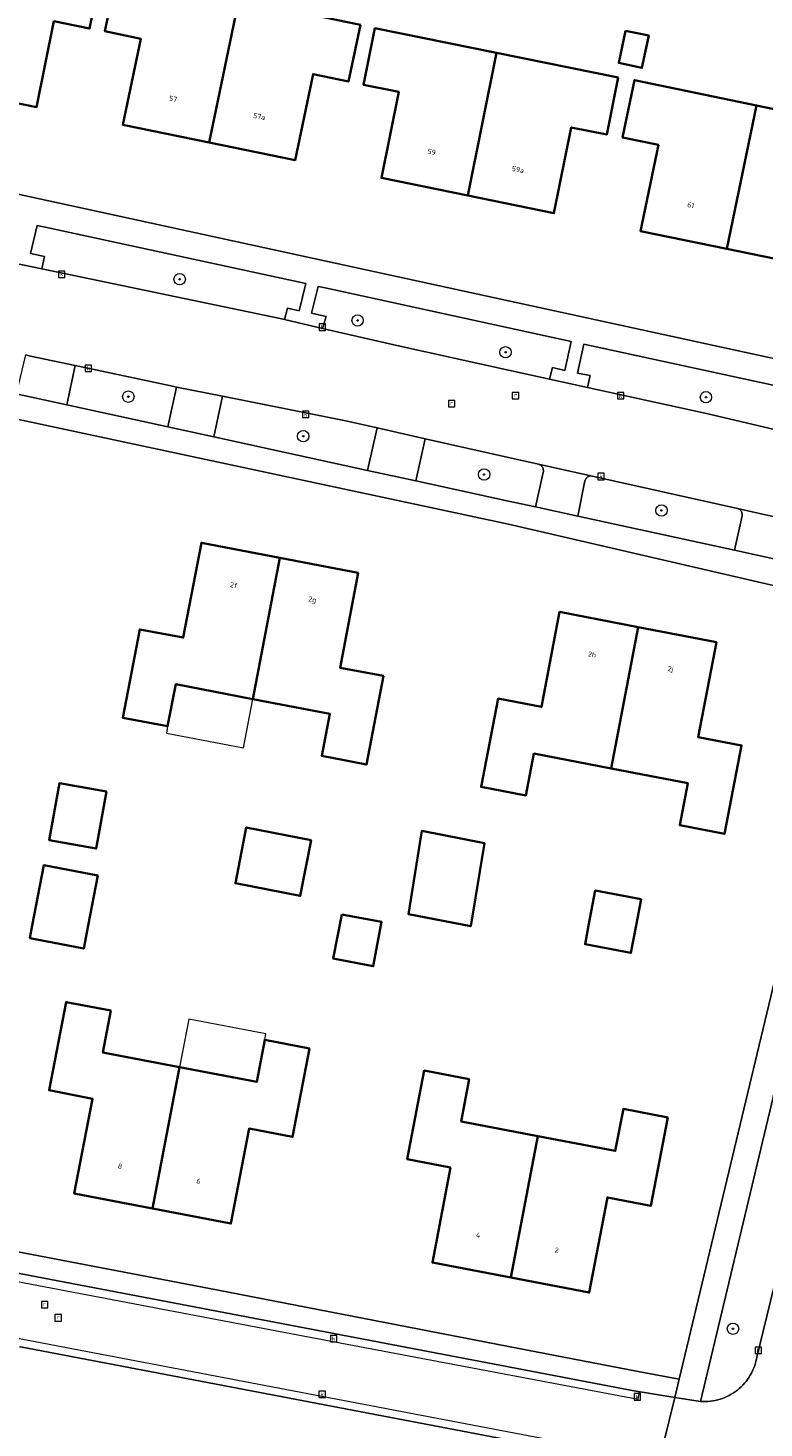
# Model space of a CAD drawing. Header units: metres. Extents: x 253733 to 254887, y 592782 to 593713.
# Tile 5 of 27: x 253966 to 254018, y 593101 to 593200. Entities that reach past the tile are written whole.
import ezdxf
from ezdxf.enums import TextEntityAlignment as Align

# ---------------------------------------------------------------- set-up
doc = ezdxf.new("R2010")
doc.units = ezdxf.units.M
for name, color, linetype, lineweight in [('B-WE-GR-BOOM-S', 5, 'Continuous', 25), ('B-WE-OG-BEBOUWING-GV', 2, 'Continuous', 35), ('B-WE-OG-BEBOUWING-T18', 6, 'Continuous', 18), ('B-WE-OG-BEBOUWING_LUIFEL-GV', 2, 'Continuous', 18), ('B-WE-OG-TERREIN_CULTUURSCHEIDING-GV', 5, 'Continuous', 18), ('B-WE-OG-TERREIN_ERF-GV', 5, 'Continuous', 18), ('B-WE-RI-GWA_KOLK-S', 6, 'Continuous', 25), ('B-WE-RI-GWA_RIOOLPUT-S', 6, 'Continuous', 25), ('B-WE-VH-GOOT-G', 5, 'Continuous', 18), ('B-WE-VH-VERHARDING_OPEN-GV', 5, 'Continuous', 18)]:
    doc.layers.add(name, color=color, linetype=linetype, lineweight=lineweight)
doc.styles.add('NLCS-ISO', font='NLCS-ISO.ttf')
doc.styles.add('NLCS-ISO-M200-T18', font='NLCS-ISO.ttf', dxfattribs={"height": 0.36})

# ---------------------------------------------------------------- blocks, each defined once
blk = doc.blocks.new('SRI-PUT_INSPECTIEPUT_RIOOLPUT-SO')
at = {"color": 0, "linetype": 'ByBlock', "lineweight": 18}
blk.add_lwpolyline([(-1.12, -1.12), (1.12, -1.12), (1.12, 1.12), (-1.12, 1.12)], close=True, dxfattribs=at)
at = {"color": 0, "linetype": 'ByBlock', "lineweight": 18, "style": 'NLCS-ISO'}
blk.add_text('r', height=1.5, dxfattribs=at).set_placement((0, 0.28), align=Align.MIDDLE_CENTER)
blk = doc.blocks.new('SRI-KOLK-SO')
at = {"color": 0, "linetype": 'ByBlock', "lineweight": 18}
blk.add_lwpolyline([(-1.125, -1.125), (1.125, -1.125), (1.125, 1.125), (-1.125, 1.125)], close=True, dxfattribs=at)
at = {"color": 0, "linetype": 'ByBlock', "lineweight": 18, "style": 'NLCS-ISO'}
blk.add_text('k', height=1.5, dxfattribs=at).set_placement((0, 0), align=Align.MIDDLE_CENTER)
blk = doc.blocks.new('SGR-BOOM_01-SO')
at = {"linetype": 'ByBlock', "lineweight": 18}
h = blk.add_hatch(color=0, dxfattribs=at)
h.dxf.hatch_style = 1
edge = h.paths.add_edge_path()
edge.add_arc((0, 0), 0.25, 0, 360)
at = {"color": 0, "linetype": 'ByBlock', "lineweight": 18}
for radius in [2, 0.25]:
    blk.add_circle((0, 0), radius, dxfattribs=at)

msp = doc.modelspace()

# ---------------------------------------------------------------- linework, layer by layer
at = {"layer": 'B-WE-OG-BEBOUWING-GV', "flags": 128}
for points in [[(253971.392, 593203.731), (253962.845, 593205.476), (253960.798, 593195.454), (253966.855, 593194.207), (253968.086, 593200.234), (253970.574, 593199.726)], [(253981.067, 593201.768), (253972.505, 593203.549), (253971.669, 593199.531), (253974.185, 593199.008), (253972.927, 593192.962), (253978.977, 593191.723)], [(253989.609, 593199.99), (253981.067, 593201.768), (253978.977, 593191.723), (253985.027, 593190.485), (253986.285, 593196.531), (253988.781, 593196.012)], [(253999.168, 593198.021), (253990.627, 593199.748), (253989.824, 593195.777), (253992.306, 593195.275), (253991.086, 593189.24), (253997.141, 593187.995)], [(254008.226, 593199.575), (254007.748, 593197.312), (254009.382, 593196.967), (254009.861, 593199.229)], [(254007.72, 593196.293), (253999.168, 593198.021), (253997.141, 593187.995), (254003.197, 593186.751), (254004.417, 593192.786), (254006.909, 593192.282)], [(254017.425, 593194.325), (254008.858, 593196.105), (254008.022, 593192.08), (254010.532, 593191.558), (254009.274, 593185.502), (254015.332, 593184.254)], [(254025.992, 593192.545), (254017.425, 593194.325), (254015.332, 593184.254), (254021.391, 593183.005), (254022.649, 593189.061), (254025.16, 593188.54)], [(253983.945, 593162.564), (253978.438, 593163.619), (253977.162, 593156.95), (253974.113, 593157.533), (253972.922, 593151.323), (253976.07, 593150.721), (253976.634, 593153.672), (253982.045, 593152.637)], [(253989.452, 593161.51), (253983.945, 593162.564), (253982.045, 593152.637), (253987.456, 593151.603), (253986.891, 593148.652), (253990.039, 593148.05), (253991.226, 593154.257), (253988.177, 593154.84)], [(254009.103, 593157.692), (254003.598, 593158.754), (254002.326, 593152.09), (253999.279, 593152.671), (253998.077, 593146.469), (254001.222, 593145.864), (254001.79, 593148.812), (254007.21, 593147.769)], [(254014.609, 593156.629), (254009.103, 593157.692), (254007.21, 593147.769), (254012.602, 593146.731), (254012.034, 593143.782), (254015.179, 593143.177), (254016.373, 593149.379), (254013.326, 593149.965)], [(253971.769, 593146.134), (253968.472, 593146.721), (253967.76, 593142.723), (253971.058, 593142.136)], [(253986.155, 593142.733), (253981.596, 593143.625), (253980.828, 593139.701), (253985.387, 593138.809)], [(253998.33, 593142.518), (253993.93, 593143.391), (253992.982, 593137.532), (253997.358, 593136.683)], [(253971.166, 593140.236), (253967.374, 593140.962), (253966.564, 593136.733), (253966.395, 593135.851), (253970.187, 593135.125), (253970.495, 593136.733)], [(254009.321, 593138.58), (254006.101, 593139.187), (254005.638, 593136.733), (254005.389, 593135.412), (254008.609, 593134.805), (254008.973, 593136.733)], [(253988.295, 593137.513), (253987.706, 593134.408), (253990.505, 593133.877), (253991.094, 593136.982)], [(253972.086, 593130.758), (253968.942, 593131.359), (253967.743, 593125.164), (253970.802, 593124.571), (253969.508, 593117.902), (253975.013, 593116.849), (253976.911, 593126.781), (253971.522, 593127.811)], [(253986.025, 593128.094), (253982.891, 593128.693), (253982.328, 593125.746), (253976.911, 593126.781), (253975.013, 593116.849), (253980.518, 593115.797), (253981.793, 593122.467), (253984.838, 593121.885)], [(253997.253, 593125.93), (253994.086, 593126.539), (253992.893, 593120.314), (253995.934, 593119.735), (253994.663, 593113.064), (254000.168, 593112.006), (254002.079, 593121.942), (253996.686, 593122.979)], [(254011.202, 593123.247), (254008.074, 593123.849), (254007.506, 593120.898), (254002.079, 593121.942), (254000.168, 593112.006), (254005.674, 593110.948), (254006.96, 593117.637), (254010.01, 593117.05)]]:
    msp.add_lwpolyline(points, close=True, dxfattribs=at)
at = {"layer": 'B-WE-OG-BEBOUWING_LUIFEL-GV', "flags": 128}
for points in [[(253975.979, 593150.244), (253981.389, 593149.209), (253982.045, 593152.637), (253976.634, 593153.672), (253976.07, 593150.721)], [(253982.328, 593125.746), (253982.891, 593128.693), (253982.974, 593129.128), (253977.557, 593130.163), (253976.911, 593126.781)]]:
    msp.add_lwpolyline(points, close=True, dxfattribs=at)
at = {"layer": 'B-WE-OG-TERREIN_CULTUURSCHEIDING-GV', "flags": 128}
for points in [[(253967.458, 593185.787), (253966.913, 593185.905), (253966.44, 593183.935), (253967.422, 593183.717), (253967.227, 593182.843), (253983.978, 593179.36), (253984.265, 593179.293), (253984.486, 593180.082), (253985.297, 593179.912), (253985.781, 593181.812)], [(253987.139, 593181.51), (253986.637, 593181.622), (253986.178, 593179.728), (253987.209, 593179.512), (253986.951, 593178.67), (253992.167, 593177.458), (254000, 593175.738), (254002.897, 593175.101), (254003.104, 593175.913), (254003.954, 593175.721), (254004.406, 593177.757), (254000, 593178.715)], [(254022.682, 593173.789), (254005.296, 593177.563), (254004.856, 593175.53), (254005.739, 593175.351), (254005.568, 593174.514), (254013.911, 593172.681), (254021.165, 593170.975), (254021.369, 593171.958), (254022.241, 593171.746)], [(253976.417, 593174.602), (253969.582, 593176.055), (253968.99, 593173.295), (253976.088, 593171.749), (253976.698, 593174.546)], [(253988.587, 593172.169), (253979.92, 593173.902), (253979.312, 593171.047), (253990.114, 593168.695), (253990.773, 593171.679)], [(254000, 593169.608), (253994.163, 593170.918), (253993.502, 593167.957), (254000, 593166.541), (254001.901, 593166.127), (254002.445, 593168.559), (254002.456, 593168.62), (254002.459, 593168.682), (254002.453, 593168.744), (254002.44, 593168.805), (254002.42, 593168.864), (254002.391, 593168.919), (254002.356, 593168.971), (254002.315, 593169.017), (254002.268, 593169.058), (254002.216, 593169.092), (254002.161, 593169.12), (254002.116, 593169.136)], [(254016.085, 593166.02), (254005.796, 593168.315), (254005.735, 593168.306), (254005.676, 593168.288), (254005.619, 593168.264), (254005.566, 593168.232), (254005.518, 593168.194), (254005.475, 593168.149), (254005.438, 593168.1), (254005.408, 593168.046), (254005.385, 593167.988), (254005.377, 593167.963), (254004.867, 593165.481), (254015.885, 593163.082), (254016.413, 593165.51), (254016.418, 593165.57), (254016.416, 593165.63), (254016.405, 593165.69), (254016.387, 593165.747), (254016.362, 593165.802), (254016.329, 593165.853), (254016.29, 593165.899), (254016.245, 593165.939), (254016.195, 593165.973), (254016.141, 593166.001)]]:
    msp.add_lwpolyline(points, close=True, dxfattribs=at)
for points in [[(254021.479, 593136.733), (254013.498, 593103.305), (254013.671, 593103.297), (254013.844, 593103.297), (254014.017, 593103.305), (254014.19, 593103.321), (254014.361, 593103.345), (254014.531, 593103.377), (254014.7, 593103.416), (254014.866, 593103.464), (254015.031, 593103.519), (254015.192, 593103.582), (254015.35, 593103.652), (254015.505, 593103.729), (254015.657, 593103.813), (254015.804, 593103.904), (254015.947, 593104.002), (254016.085, 593104.106), (254016.218, 593104.217), (254016.346, 593104.334), (254016.468, 593104.456), (254016.585, 593104.584), (254016.696, 593104.717), (254016.8, 593104.856), (254016.898, 593104.999), (254016.989, 593105.146), (254017.073, 593105.297), (254017.151, 593105.452), (254017.22, 593105.61), (254017.283, 593105.772), (254017.338, 593105.936), (254017.385, 593106.103), (254017.425, 593106.271), (254017.452, 593106.412), (254024.848, 593136.733)], [(254008.426, 593098.996), (253965.742, 593107.145)]]:
    msp.add_lwpolyline(points, dxfattribs=at)
at = {"layer": 'B-WE-OG-TERREIN_ERF-GV', "flags": 128}
for points in [[(254068.878, 593203.614), (254007.485, 593216.149), (254000, 593217.647), (253983.574, 593220.934), (253969.941, 593223.427), (253958.82, 593225.278), (253951.699, 593226.435), (253949.331, 593212.254), (253946.009, 593192.352), (253948.847, 593191.734), (254000, 593180.605), (254035.854, 593172.805), (254062.541, 593166.999), (254062.923, 593169.332), (254063.345, 593171.914), (254065.478, 593184.958), (254067.435, 593194.872)], [(253971.392, 593203.731), (253970.574, 593199.726), (253968.086, 593200.234), (253966.855, 593194.207), (253960.798, 593195.454), (253954.741, 593196.7), (253955.989, 593202.804), (253952.097, 593203.604), (253953.613, 593210.986), (253959.825, 593209.718), (253959.114, 593206.238), (253962.845, 593205.476)], [(253989.609, 593199.99), (253988.781, 593196.012), (253986.285, 593196.531), (253985.027, 593190.485), (253978.977, 593191.723), (253972.927, 593192.962), (253974.185, 593199.008), (253971.669, 593199.531), (253972.505, 593203.549), (253981.067, 593201.768)], [(254007.72, 593196.293), (254006.909, 593192.282), (254004.417, 593192.786), (254003.197, 593186.751), (253997.141, 593187.995), (253991.086, 593189.24), (253992.306, 593195.275), (253989.824, 593195.777), (253990.627, 593199.748), (253999.168, 593198.021)], [(254008.226, 593199.575), (254009.861, 593199.229), (254009.382, 593196.967), (254007.748, 593197.312)], [(254017.425, 593194.325), (254025.992, 593192.545), (254025.16, 593188.54), (254022.649, 593189.061), (254021.391, 593183.005), (254015.332, 593184.254), (254009.274, 593185.502), (254010.532, 593191.558), (254008.022, 593192.08), (254008.858, 593196.105)], [(253987.456, 593151.603), (253982.045, 593152.637), (253976.634, 593153.672), (253976.07, 593150.721), (253972.922, 593151.323), (253974.113, 593157.533), (253977.162, 593156.95), (253978.438, 593163.619), (253983.945, 593162.564), (253989.452, 593161.51), (253988.177, 593154.84), (253991.226, 593154.257), (253990.039, 593148.05), (253986.891, 593148.652)], [(253999.279, 593152.671), (254002.326, 593152.09), (254003.598, 593158.754), (254009.103, 593157.692), (254014.609, 593156.629), (254013.326, 593149.965), (254016.373, 593149.379), (254015.179, 593143.177), (254012.034, 593143.782), (254012.602, 593146.731), (254007.21, 593147.769), (254001.79, 593148.812), (254001.222, 593145.864), (253998.077, 593146.469)], [(253967.76, 593142.723), (253968.472, 593146.721), (253971.769, 593146.134), (253971.058, 593142.136)], [(253981.596, 593143.625), (253986.155, 593142.733), (253985.387, 593138.809), (253980.828, 593139.701)], [(253992.982, 593137.532), (253993.93, 593143.391), (253998.33, 593142.518), (253997.358, 593136.683)], [(253967.374, 593140.962), (253971.166, 593140.236), (253970.495, 593136.733), (253970.187, 593135.125), (253966.395, 593135.851), (253966.564, 593136.733)], [(254006.101, 593139.187), (254009.321, 593138.58), (254008.973, 593136.733), (254008.609, 593134.805), (254005.389, 593135.412), (254005.638, 593136.733)], [(253988.295, 593137.513), (253991.094, 593136.982), (253990.505, 593133.877), (253987.706, 593134.408)], [(253967.743, 593125.164), (253968.942, 593131.359), (253972.086, 593130.758), (253971.522, 593127.811), (253976.911, 593126.781), (253982.328, 593125.746), (253982.891, 593128.693), (253986.025, 593128.094), (253984.838, 593121.885), (253981.793, 593122.467), (253980.518, 593115.797), (253975.013, 593116.849), (253969.508, 593117.902), (253970.802, 593124.571)], [(253994.086, 593126.539), (253997.253, 593125.93), (253996.686, 593122.979), (254002.079, 593121.942), (254007.506, 593120.898), (254008.074, 593123.849), (254011.202, 593123.247), (254010.01, 593117.05), (254006.96, 593117.637), (254005.674, 593110.948), (254000.168, 593112.006), (253994.663, 593113.064), (253995.934, 593119.735), (253992.893, 593120.314)]]:
    msp.add_lwpolyline(points, close=True, dxfattribs=at)
for points in [[(254021.937, 593159.833), (254000, 593164.925), (253960.979, 593173.264), (253937.94, 593178.272), (253914.455, 593183.377), (253913.569, 593183.571), (253893.992, 593187.865), (253892.784, 593181.55), (253887.237, 593151.59), (253884.584, 593136.733), (253879.734, 593109.574), (253872.078, 593070.145)], [(253951.094, 593116.574), (253979.614, 593111.121), (254000, 593107.17), (254009.112, 593105.404), (254012.004, 593104.882), (254019.616, 593136.733)]]:
    msp.add_lwpolyline(points, dxfattribs=at)
at = {"layer": 'B-WE-VH-GOOT-G', "flags": 128}
for points in [[(253953.869, 593113.98), (253966.5, 593111.541), (253985.707, 593107.903), (254009.105, 593103.468), (254009.215, 593103.991)], [(254008.426, 593098.996), (254008.508, 593099.527), (253962.802, 593108.235), (253962.353, 593108.292), (253961.901, 593108.313), (253961.449, 593108.297), (253960.999, 593108.244), (253960.555, 593108.156), (253960.12, 593108.032), (253959.696, 593107.874), (253959.286, 593107.682), (253958.893, 593107.457), (253958.52, 593107.202), (253958.168, 593106.917), (253957.84, 593106.605), (253957.539, 593106.267), (253957.265, 593105.907), (253957.022, 593105.525), (253956.81, 593105.125)]]:
    msp.add_lwpolyline(points, dxfattribs=at)
at = {"layer": 'B-WE-VH-VERHARDING_OPEN-GV', "flags": 128}
for points in [[(254035.854, 593172.805), (254000, 593180.605), (253948.847, 593191.734)], [(253964.524, 593183.405), (253967.227, 593182.843), (253967.422, 593183.717), (253966.44, 593183.935), (253966.913, 593185.905), (253967.458, 593185.787), (253985.781, 593181.812), (253985.297, 593179.912), (253984.486, 593180.082), (253984.265, 593179.293), (253986.951, 593178.67), (253987.209, 593179.512), (253986.178, 593179.728), (253986.637, 593181.622), (253987.139, 593181.51), (254000, 593178.715), (254004.406, 593177.757), (254003.954, 593175.721), (254003.104, 593175.913), (254002.897, 593175.101), (254005.568, 593174.514), (254005.739, 593175.351), (254004.856, 593175.53), (254005.296, 593177.563), (254022.682, 593173.789)], [(254021.165, 593170.975), (254013.911, 593172.681), (254005.568, 593174.514), (254002.897, 593175.101), (254000, 593175.738), (253992.167, 593177.458), (253986.951, 593178.67), (253984.265, 593179.293), (253983.978, 593179.36), (253967.227, 593182.843), (253964.524, 593183.405)], [(254018.864, 593162.433), (254015.885, 593163.082), (254004.867, 593165.481), (254001.901, 593166.127), (254000, 593166.541), (253993.502, 593167.957), (253990.114, 593168.695), (253979.312, 593171.047), (253976.088, 593171.749), (253968.99, 593173.295), (253965.432, 593174.07), (253961.722, 593174.878), (253954.747, 593176.397), (253951.6, 593177.082), (253943.543, 593178.837), (253940.237, 593179.557), (253938.273, 593179.985), (253937.94, 593178.272), (253960.979, 593173.264), (254000, 593164.925), (254021.937, 593159.833)], [(253966.076, 593176.806), (253966.442, 593176.723), (253969.582, 593176.055), (253976.417, 593174.602), (253976.698, 593174.546), (253979.92, 593173.902), (253988.587, 593172.169), (253990.773, 593171.679), (253994.163, 593170.918), (254000, 593169.608), (254002.116, 593169.136), (254005.796, 593168.315), (254016.085, 593166.02), (254019.929, 593165.163)], [(254019.929, 593165.163), (254016.085, 593166.02), (254016.141, 593166.001), (254016.195, 593165.973), (254016.245, 593165.939), (254016.29, 593165.899), (254016.329, 593165.853), (254016.362, 593165.802), (254016.387, 593165.747), (254016.405, 593165.69), (254016.416, 593165.63), (254016.418, 593165.57), (254016.413, 593165.51), (254015.885, 593163.082), (254018.864, 593162.433)], [(254024.848, 593136.733), (254017.452, 593106.412), (254017.425, 593106.271), (254017.385, 593106.103), (254017.338, 593105.936), (254017.283, 593105.772), (254017.22, 593105.61), (254017.151, 593105.452), (254017.073, 593105.297), (254016.989, 593105.146), (254016.898, 593104.999), (254016.8, 593104.856), (254016.696, 593104.717), (254016.585, 593104.584), (254016.468, 593104.456), (254016.346, 593104.334), (254016.218, 593104.217), (254016.085, 593104.106), (254015.947, 593104.002), (254015.804, 593103.904), (254015.657, 593103.813), (254015.505, 593103.729), (254015.35, 593103.652), (254015.192, 593103.582), (254015.031, 593103.519), (254014.866, 593103.464), (254014.7, 593103.416), (254014.531, 593103.377), (254014.361, 593103.345), (254014.19, 593103.321), (254014.017, 593103.305), (254013.844, 593103.297), (254013.671, 593103.297), (254013.498, 593103.305), (254011.693, 593103.594), (254010.478, 593098.641)], [(254010.478, 593098.641), (254011.693, 593103.594), (254008.695, 593104.075), (254000, 593105.736), (253953.986, 593114.525), (253953.869, 593113.98), (253953.138, 593110.586), (253951.652, 593103.494), (253948.808, 593089.874)], [(253951.367, 593076.093), (253956.935, 593103.246), (253957.013, 593103.604), (253957.191, 593104.409), (253957.327, 593104.788), (253957.495, 593105.154), (253957.693, 593105.505), (253957.921, 593105.837), (253958.175, 593106.149), (253958.455, 593106.439), (253958.758, 593106.704), (253959.082, 593106.942), (253959.426, 593107.152), (253959.813, 593107.348), (253960.216, 593107.509), (253960.631, 593107.634), (253961.055, 593107.723), (253961.486, 593107.775), (253961.919, 593107.79), (253962.352, 593107.767), (253962.782, 593107.706), (253963.773, 593107.521), (253965.742, 593107.145), (254008.426, 593098.996)]]:
    msp.add_lwpolyline(points, dxfattribs=at)
for points in [[(253966.442, 593176.723), (253966.076, 593176.806), (253965.432, 593174.07), (253968.99, 593173.295), (253969.582, 593176.055)], [(253979.92, 593173.902), (253976.698, 593174.546), (253976.088, 593171.749), (253979.312, 593171.047)], [(253994.163, 593170.918), (253990.773, 593171.679), (253990.114, 593168.695), (253993.502, 593167.957)], [(254005.796, 593168.315), (254002.116, 593169.136), (254002.161, 593169.12), (254002.216, 593169.092), (254002.268, 593169.058), (254002.315, 593169.017), (254002.356, 593168.971), (254002.391, 593168.919), (254002.42, 593168.864), (254002.44, 593168.805), (254002.453, 593168.744), (254002.459, 593168.682), (254002.456, 593168.62), (254002.445, 593168.559), (254001.901, 593166.127), (254004.867, 593165.481), (254005.377, 593167.963), (254005.385, 593167.988), (254005.408, 593168.046), (254005.438, 593168.1), (254005.475, 593168.149), (254005.518, 593168.194), (254005.566, 593168.232), (254005.619, 593168.264), (254005.676, 593168.288), (254005.735, 593168.306)], [(254026.751, 593158.815), (254024.98, 593159.178), (254019.616, 593136.733), (254012.004, 593104.882), (254011.693, 593103.594), (254013.498, 593103.305), (254021.479, 593136.733)], [(253979.614, 593111.121), (253951.094, 593116.574), (253950.788, 593115.117), (253953.506, 593114.6), (253953.514, 593114.599), (253953.957, 593114.53), (253953.986, 593114.525), (254000, 593105.736), (254008.695, 593104.075), (254011.693, 593103.594), (254012.004, 593104.882), (254009.112, 593105.404), (254000, 593107.17)]]:
    msp.add_lwpolyline(points, close=True, dxfattribs=at)

# ---------------------------------------------------------------- block references
at = {"layer": 'B-WE-GR-BOOM-S', "xscale": 0.2, "yscale": 0.2, "zscale": 0.2}
for p in [(253976.914, 593182.121), (253989.41, 593179.228), (253999.802, 593176.991), (253973.309, 593173.875), (254013.876, 593173.834), (253985.593, 593171.098), (253998.297, 593168.406), (254010.75, 593165.882), (254015.773, 593108.415)]:
    msp.add_blockref('SGR-BOOM_01-SO', p, dxfattribs=at)
at = {"layer": 'B-WE-RI-GWA_KOLK-S', "xscale": 0.2, "yscale": 0.2, "zscale": 0.2}
for p in [(253968.636, 593182.474), (253986.931, 593178.755), (253970.493, 593175.867), (254007.882, 593173.935), (253985.77, 593172.627), (254006.507, 593168.268), (253987.73, 593107.723), (254017.552, 593106.901), (253986.923, 593103.803), (254009.056, 593103.629)]:
    msp.add_blockref('SRI-KOLK-SO', p, dxfattribs=at)
at = {"layer": 'B-WE-RI-GWA_RIOOLPUT-S', "xscale": 0.2, "yscale": 0.2, "zscale": 0.2}
for p in [(254000.5, 593173.936), (253996.013, 593173.374), (253967.43, 593110.11), (253968.38, 593109.178)]:
    msp.add_blockref('SRI-PUT_INSPECTIEPUT_RIOOLPUT-SO', p, dxfattribs=at)

# ---------------------------------------------------------------- texts
at = {"layer": 'B-WE-OG-BEBOUWING-T18', "style": 'NLCS-ISO-M200-T18'}
for s, rotation, p in [('57', 348.4, (253976.454, 593194.792)), ('57a', 348.5, (253982.503, 593193.553)), ('59', 348.4, (253994.617, 593191.066)), ('59a', 348.4, (254000.672, 593189.822)), ('61', 348.4, (254012.807, 593187.327)), ('2f', 349.2, (253980.721, 593160.636)), ('2g', 349.2, (253986.229, 593159.582)), ('2h', 349.1, (254005.877, 593155.768)), ('2j', 349.1, (254011.382, 593154.706)), ('8', 349.2, (253972.73, 593119.831)), ('6', 349.2, (253978.235, 593118.779)), ('4', 349.2, (253997.887, 593114.99)), ('2', 349.2, (254003.393, 593113.932))]:
    msp.add_text(s, height=0.36, rotation=rotation, dxfattribs=at).set_placement(p, align=Align.MIDDLE)

doc.saveas('drawing.dxf')
